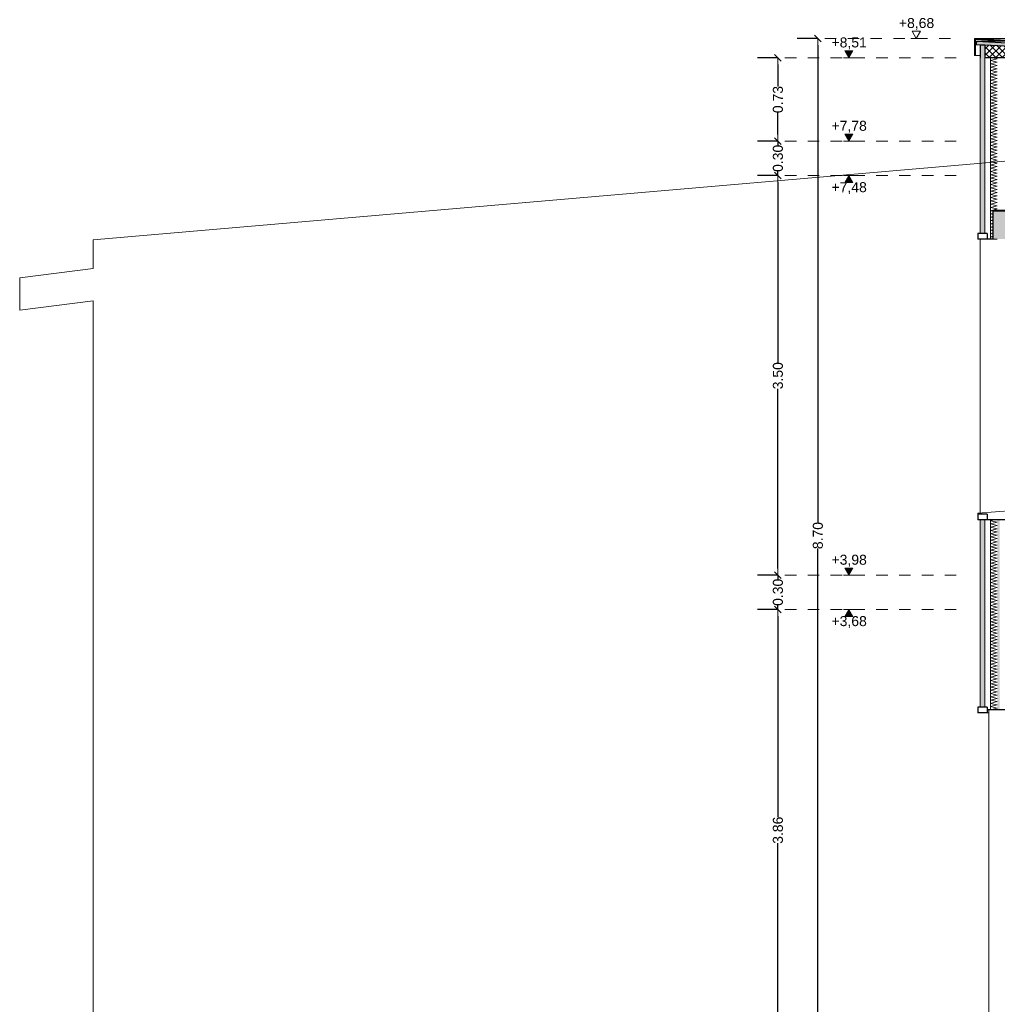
# Model space of a CAD drawing. Header units: metres. Extents: x -20.3 to 39.4, y -22.2 to 2.8.
# Tile 3 of 65: x -8.9 to -0.4, y -10 to -1.3. Entities that reach past the tile are written whole.
import ezdxf

# ---------------------------------------------------------------- set-up
doc = ezdxf.new("R2010")
doc.units = ezdxf.units.M
doc.header["$LTSCALE"] = 0.4
doc.header["$MEASUREMENT"] = 0
doc.linetypes.add('Strichlinie eng', pattern=[0.115, 0.075, -0.04])
doc.layers.get('0').update_dxf_attribs({"color": 8, "lineweight": 9})
doc.layers.get('Defpoints').update_dxf_attribs({"color": 8, "lineweight": 9})
for name, color, linetype in [('Abbruch_S-Linien _ Schraffuren.2D', 2, 'Abbruch 1'), ('Neubau__ GHIW - Perimeterdämmung', 8, 'Continuous'), ('Neubau__ GHIW- Attika Fassade', 8, 'Continuous'), ('Neubau_A-Außenwände', 8, 'Continuous'), ('Neubau_S-Linien _ Schraffuren.2D', 8, 'Continuous'), ('Neubau_T-Bemaßung', 8, 'Continuous'), ('Neubau_Z-Modellierung Fassade', 8, 'Continuous')]:
    doc.layers.add(name, color=color, linetype=linetype)
doc.styles.add('ERSTELLTER_STIL_2', font='arial.ttf')
doc.linetypes.add('Abbruch 1', pattern='A,0,[1,U02-BA1-001-a Schnitte A-A und B-B1.Shx,S=0.001984,R=0,X=0,Y=0],-0.25,0', length=0.25)
doc.dimstyles.new('ERSTELLTER_STIL__1', dxfattribs={"dimtxt": 0.0875, "dimasz": 0.059375, "dimexe": 0.18, "dimexo": 0.0625, "dimgap": 0, "dimtad": 1, "dimzin": 0, "dimdsep": 46, "dimtxsty": 'ERSTELLTER_STIL_2', "dimblk": 'ARROWHEAD_6', "dimblk1": 'ARROWHEAD_6', "dimblk2": 'ARROWHEAD_6', "dimcen": 0.09, "dimclrd": 7, "dimclre": 7, "dimclrt": 7, "dimazin": 0, "dimtfac": 1, "dimtdec": 4, "dimtmove": 0, "dimatfit": 3, "dimfxl": 1, "dimtolj": 1, "dimtzin": 0, "dimarcsym": 0})

# ---------------------------------------------------------------- blocks, each defined once
blk = doc.blocks.new('*X218', base_point=(4547.9313, -0.0469))
at = {"layer": 'Neubau_A-Außenwände', "color": 8, "linetype": 'Continuous', "lineweight": 9}
for p, q in [((4159.1748, 4.4103), (4159.2041, 4.4181)), ((4159.2319, 4.397), (4159.1748, 4.4103)), ((4159.1748, 4.3817), (4159.2319, 4.397)), ((4159.2319, 4.3684), (4159.1748, 4.3817)), ((4159.1748, 4.3531), (4159.2319, 4.3684)), ((4159.2319, 4.3399), (4159.1748, 4.3531)), ((4159.1748, 4.3246), (4159.2319, 4.3399)), ((4159.2319, 4.3113), (4159.1748, 4.3246)), ((4159.1748, 4.296), (4159.2319, 4.3113)), ((4159.2319, 4.2827), (4159.1748, 4.296)), ((4159.1748, 4.2674), (4159.2319, 4.2827)), ((4159.2319, 4.2541), (4159.1748, 4.2674)), ((4159.1748, 4.2388), (4159.2319, 4.2541)), ((4159.2319, 4.2256), (4159.1748, 4.2388)), ((4159.1748, 4.2103), (4159.2319, 4.2256)), ((4159.2319, 4.197), (4159.1748, 4.2103)), ((4159.1748, 4.1817), (4159.2319, 4.197)), ((4159.2319, 4.1684), (4159.1748, 4.1817)), ((4159.1748, 4.1531), (4159.2319, 4.1684)), ((4159.2319, 4.1399), (4159.1748, 4.1531)), ((4159.1748, 4.1246), (4159.2319, 4.1399)), ((4159.2319, 4.1113), (4159.1748, 4.1246)), ((4159.1748, 4.096), (4159.2319, 4.1113)), ((4159.2319, 4.0827), (4159.1748, 4.096)), ((4159.1748, 4.0674), (4159.2319, 4.0827)), ((4159.2319, 4.0541), (4159.1748, 4.0674)), ((4159.1748, 4.0388), (4159.2319, 4.0541)), ((4159.2319, 4.0256), (4159.1748, 4.0388)), ((4159.1748, 4.0103), (4159.2319, 4.0256)), ((4159.2319, 3.997), (4159.1748, 4.0103)), ((4159.1748, 3.9817), (4159.2319, 3.997)), ((4159.2319, 3.9684), (4159.1748, 3.9817)), ((4159.1748, 3.9531), (4159.2319, 3.9684)), ((4159.2319, 3.9399), (4159.1748, 3.9531)), ((4159.1748, 3.9246), (4159.2319, 3.9399)), ((4159.2319, 3.9113), (4159.1748, 3.9246)), ((4159.1748, 3.896), (4159.2319, 3.9113)), ((4159.2319, 3.8827), (4159.1748, 3.896)), ((4159.1748, 3.8674), (4159.2319, 3.8827)), ((4159.2319, 3.8541), (4159.1748, 3.8674)), ((4159.1748, 3.8388), (4159.2319, 3.8541)), ((4159.2319, 3.8256), (4159.1748, 3.8388)), ((4159.1748, 3.8103), (4159.2319, 3.8256)), ((4159.2319, 3.797), (4159.1748, 3.8103)), ((4159.1748, 3.7817), (4159.2319, 3.797)), ((4159.2319, 3.7684), (4159.1748, 3.7817)), ((4159.1748, 3.7531), (4159.2319, 3.7684)), ((4159.2319, 3.7399), (4159.1748, 3.7531)), ((4159.1748, 3.7246), (4159.2319, 3.7399)), ((4159.2319, 3.7113), (4159.1748, 3.7246)), ((4159.1748, 3.696), (4159.2319, 3.7113)), ((4159.2319, 3.6827), (4159.1748, 3.696)), ((4159.1748, 3.6674), (4159.2319, 3.6827)), ((4159.2319, 3.6541), (4159.1748, 3.6674)), ((4159.1748, 3.6388), (4159.2319, 3.6541)), ((4159.2319, 3.6256), (4159.1748, 3.6388)), ((4159.1748, 3.6103), (4159.2319, 3.6256)), ((4159.2319, 3.597), (4159.1748, 3.6103)), ((4159.1748, 3.5817), (4159.2319, 3.597)), ((4159.2319, 3.5684), (4159.1748, 3.5817)), ((4159.1748, 3.5531), (4159.2319, 3.5684)), ((4159.2319, 3.5399), (4159.1748, 3.5531)), ((4159.1748, 3.5246), (4159.2319, 3.5399)), ((4159.2319, 3.5113), (4159.1748, 3.5246)), ((4159.1748, 3.496), (4159.2319, 3.5113)), ((4159.2319, 3.4827), (4159.1748, 3.496)), ((4159.1748, 3.4674), (4159.2319, 3.4827)), ((4159.2319, 3.4541), (4159.1748, 3.4674)), ((4159.1748, 3.4388), (4159.2319, 3.4541)), ((4159.2319, 3.4256), (4159.1748, 3.4388)), ((4159.1748, 3.4103), (4159.2319, 3.4256)), ((4159.2319, 3.397), (4159.1748, 3.4103)), ((4159.1748, 3.3817), (4159.2319, 3.397)), ((4159.2319, 3.3684), (4159.1748, 3.3817)), ((4159.1748, 3.3531), (4159.2319, 3.3684)), ((4159.2319, 3.3399), (4159.1748, 3.3531)), ((4159.1748, 3.3246), (4159.2319, 3.3399)), ((4159.2319, 3.3113), (4159.1748, 3.3246)), ((4159.1748, 3.296), (4159.2319, 3.3113)), ((4159.2319, 3.2827), (4159.1748, 3.296)), ((4159.1748, 3.2674), (4159.2319, 3.2827)), ((4159.2319, 3.2541), (4159.1748, 3.2674)), ((4159.1748, 3.2388), (4159.2319, 3.2541)), ((4159.2319, 3.2256), (4159.1748, 3.2388)), ((4159.1748, 3.2103), (4159.2319, 3.2256)), ((4159.2319, 3.197), (4159.1748, 3.2103)), ((4159.1748, 3.1817), (4159.2319, 3.197)), ((4159.2319, 3.1684), (4159.1748, 3.1817)), ((4159.1748, 3.1531), (4159.2319, 3.1684)), ((4159.2319, 3.1399), (4159.1748, 3.1531)), ((4159.1748, 3.1246), (4159.2319, 3.1399)), ((4159.2319, 3.1113), (4159.1748, 3.1246)), ((4159.1748, 3.096), (4159.2319, 3.1113)), ((4159.2319, 3.0827), (4159.1748, 3.096)), ((4159.1748, 3.0674), (4159.2319, 3.0827)), ((4159.2319, 3.0541), (4159.1748, 3.0674)), ((4159.1748, 3.0388), (4159.2319, 3.0541)), ((4159.2319, 3.0256), (4159.1748, 3.0388)), ((4159.1748, 3.0103), (4159.2319, 3.0256)), ((4159.2319, 2.997), (4159.1748, 3.0103)), ((4159.1748, 2.9817), (4159.2319, 2.997)), ((4159.2319, 2.9684), (4159.1748, 2.9817)), ((4159.1748, 2.9531), (4159.2319, 2.9684)), ((4159.2319, 2.9399), (4159.1748, 2.9531)), ((4159.1748, 2.9246), (4159.2319, 2.9399)), ((4159.2319, 2.9113), (4159.1748, 2.9246)), ((4159.1748, 2.896), (4159.2319, 2.9113)), ((4159.2319, 2.8827), (4159.1748, 2.896)), ((4159.1748, 2.8674), (4159.2319, 2.8827)), ((4159.2319, 2.8541), (4159.1748, 2.8674)), ((4159.1748, 2.8388), (4159.2319, 2.8541)), ((4159.2319, 2.8256), (4159.1748, 2.8388)), ((4159.1748, 2.8103), (4159.2319, 2.8256)), ((4159.2319, 2.797), (4159.1748, 2.8103)), ((4159.1748, 2.7817), (4159.2319, 2.797)), ((4159.2319, 2.7684), (4159.1748, 2.7817)), ((4159.1748, 2.7531), (4159.2319, 2.7684))]:
    blk.add_line(p, q, dxfattribs=at)
blk = doc.blocks.new('*X219', base_point=(4547.9313, -0.0469))
at = {"layer": 'Neubau_A-Außenwände', "color": 8, "linetype": 'Continuous', "lineweight": 9}
for p, q in [((4159.1748, 8.4388), (4159.2319, 8.4541)), ((4159.2319, 8.4541), (4159.1933, 8.4631)), ((4159.2319, 8.4256), (4159.1748, 8.4388)), ((4159.1748, 8.4103), (4159.2319, 8.4256)), ((4159.2319, 8.397), (4159.1748, 8.4103)), ((4159.1748, 8.3817), (4159.2319, 8.397)), ((4159.2319, 8.3684), (4159.1748, 8.3817)), ((4159.1748, 8.3531), (4159.2319, 8.3684)), ((4159.2319, 8.3399), (4159.1748, 8.3531)), ((4159.1748, 8.3246), (4159.2319, 8.3399)), ((4159.2319, 8.3113), (4159.1748, 8.3246)), ((4159.1748, 8.296), (4159.2319, 8.3113)), ((4159.2319, 8.2827), (4159.1748, 8.296)), ((4159.1748, 8.2674), (4159.2319, 8.2827)), ((4159.2319, 8.2541), (4159.1748, 8.2674)), ((4159.1748, 8.2388), (4159.2319, 8.2541)), ((4159.2319, 8.2256), (4159.1748, 8.2388)), ((4159.1748, 8.2103), (4159.2319, 8.2256)), ((4159.2319, 8.197), (4159.1748, 8.2103)), ((4159.1748, 8.1817), (4159.2319, 8.197)), ((4159.2319, 8.1684), (4159.1748, 8.1817)), ((4159.1748, 8.1531), (4159.2319, 8.1684)), ((4159.2319, 8.1399), (4159.1748, 8.1531)), ((4159.1748, 8.1246), (4159.2319, 8.1399)), ((4159.2319, 8.1113), (4159.1748, 8.1246)), ((4159.1748, 8.096), (4159.2319, 8.1113)), ((4159.2319, 8.0827), (4159.1748, 8.096)), ((4159.1748, 8.0674), (4159.2319, 8.0827)), ((4159.2319, 8.0541), (4159.1748, 8.0674)), ((4159.1748, 8.0388), (4159.2319, 8.0541)), ((4159.2319, 8.0256), (4159.1748, 8.0388)), ((4159.1748, 8.0103), (4159.2319, 8.0256)), ((4159.2319, 7.997), (4159.1748, 8.0103)), ((4159.1748, 7.9817), (4159.2319, 7.997)), ((4159.2319, 7.9684), (4159.1748, 7.9817)), ((4159.1748, 7.9531), (4159.2319, 7.9684)), ((4159.2319, 7.9399), (4159.1748, 7.9531)), ((4159.1748, 7.9246), (4159.2319, 7.9399)), ((4159.2319, 7.9113), (4159.1748, 7.9246)), ((4159.1748, 7.896), (4159.2319, 7.9113)), ((4159.2319, 7.8827), (4159.1748, 7.896)), ((4159.1748, 7.8674), (4159.2319, 7.8827)), ((4159.2319, 7.8541), (4159.1748, 7.8674)), ((4159.1748, 7.8388), (4159.2319, 7.8541)), ((4159.2319, 7.8256), (4159.1748, 7.8388)), ((4159.1748, 7.8103), (4159.2319, 7.8256)), ((4159.2319, 7.797), (4159.1748, 7.8103)), ((4159.1748, 7.7817), (4159.2319, 7.797)), ((4159.2319, 7.7684), (4159.1748, 7.7817)), ((4159.1748, 7.7531), (4159.2319, 7.7684)), ((4159.2319, 7.7399), (4159.1748, 7.7531)), ((4159.1748, 7.7246), (4159.2319, 7.7399)), ((4159.2319, 7.7113), (4159.1748, 7.7246)), ((4159.1748, 7.696), (4159.2319, 7.7113)), ((4159.2319, 7.6827), (4159.1748, 7.696)), ((4159.1748, 7.6674), (4159.2319, 7.6827)), ((4159.2319, 7.6541), (4159.1748, 7.6674)), ((4159.1748, 7.6388), (4159.2319, 7.6541)), ((4159.2319, 7.6256), (4159.1748, 7.6388)), ((4159.1748, 7.6103), (4159.2319, 7.6256)), ((4159.2319, 7.597), (4159.1748, 7.6103)), ((4159.1748, 7.5817), (4159.2319, 7.597)), ((4159.2319, 7.5684), (4159.1748, 7.5817)), ((4159.1748, 7.5531), (4159.2319, 7.5684)), ((4159.2319, 7.5399), (4159.1748, 7.5531)), ((4159.1748, 7.5246), (4159.2319, 7.5399)), ((4159.2319, 7.5113), (4159.1748, 7.5246)), ((4159.1748, 7.496), (4159.2319, 7.5113)), ((4159.2319, 7.4827), (4159.1748, 7.496)), ((4159.1748, 7.4674), (4159.2319, 7.4827)), ((4159.2319, 7.4541), (4159.1748, 7.4674)), ((4159.1748, 7.4388), (4159.2319, 7.4541)), ((4159.2319, 7.4256), (4159.1748, 7.4388)), ((4159.1748, 7.4103), (4159.2319, 7.4256)), ((4159.2319, 7.397), (4159.1748, 7.4103)), ((4159.1748, 7.3817), (4159.2319, 7.397)), ((4159.2319, 7.3684), (4159.1748, 7.3817)), ((4159.1748, 7.3531), (4159.2319, 7.3684)), ((4159.2319, 7.3399), (4159.1748, 7.3531)), ((4159.1748, 7.3246), (4159.2319, 7.3399)), ((4159.2319, 7.3113), (4159.1748, 7.3246)), ((4159.1748, 7.296), (4159.2319, 7.3113)), ((4159.2319, 7.2827), (4159.1748, 7.296)), ((4159.1748, 7.2674), (4159.2319, 7.2827)), ((4159.2319, 7.2541), (4159.1748, 7.2674)), ((4159.1748, 7.2388), (4159.2319, 7.2541)), ((4159.2319, 7.2256), (4159.1748, 7.2388)), ((4159.1748, 7.2103), (4159.2319, 7.2256)), ((4159.2319, 7.197), (4159.1748, 7.2103)), ((4159.1748, 7.1817), (4159.2319, 7.197)), ((4159.2319, 7.1684), (4159.1748, 7.1817)), ((4159.1748, 7.1531), (4159.2319, 7.1684)), ((4159.2319, 7.1399), (4159.1748, 7.1531)), ((4159.1748, 7.1246), (4159.2319, 7.1399)), ((4159.1934, 7.1202), (4159.1748, 7.1246)), ((4159.1748, 7.096), (4159.1934, 7.101)), ((4159.1934, 7.0917), (4159.1748, 7.096)), ((4159.1748, 7.0674), (4159.1934, 7.0724)), ((4159.1934, 7.0631), (4159.1748, 7.0674)), ((4159.1748, 7.0388), (4159.1934, 7.0438)), ((4159.1934, 7.0345), (4159.1748, 7.0388)), ((4159.1748, 7.0103), (4159.1934, 7.0152)), ((4159.1934, 7.006), (4159.1748, 7.0103)), ((4159.1748, 6.9817), (4159.1934, 6.9867)), ((4159.1934, 6.9774), (4159.1748, 6.9817)), ((4159.1748, 6.9531), (4159.1934, 6.9581)), ((4159.1934, 6.9488), (4159.1748, 6.9531)), ((4159.1748, 6.9246), (4159.1934, 6.9295)), ((4159.1934, 6.9202), (4159.1748, 6.9246)), ((4159.1748, 6.896), (4159.1934, 6.901)), ((4159.1934, 6.8917), (4159.1748, 6.896))]:
    blk.add_line(p, q, dxfattribs=at)
blk = doc.blocks.new('ARROWHEAD_6')
at = {"color": 0, "linetype": 'Continuous', "lineweight": 0}
for p, q in [((0, 0), (-1, 0)), ((-0.5, -0.5), (0.5, 0.5))]:
    blk.add_line(p, q, dxfattribs=at)
blk = doc.blocks.new('*D249')
at = {"layer": 'Defpoints', "color": 0, "linetype": 'Continuous', "transparency": 16777216}
for p in [(-1.9513, -1.4949), (-1.89, -1.4949), (4.2299, -10.195)]:
    blk.add_point(p, dxfattribs=at)
at = {"layer": 'Neubau_T-Bemaßung', "linetype": 'Continuous', "lineweight": -2, "transparency": 16777216}
for p, q in [((-1.9525, -1.4949), (-2.1313, -1.4949)), ((-1.9513, -1.5543), (-1.9513, -5.7349)), ((-1.9513, -10.1356), (-1.9513, -5.962)), ((4.1674, -10.195), (-2.1313, -10.195))]:
    blk.add_line(p, q, dxfattribs=at)
at = {"layer": 'Neubau_T-Bemaßung', "linetype": 'Continuous', "lineweight": -2, "transparency": 16777216, "xscale": 0.059375, "yscale": 0.059375, "zscale": 0.059375}
for p, rotation in [((-1.9513, -1.4949), 90), ((-1.9513, -10.195), 270)]:
    blk.add_blockref('ARROWHEAD_6', p, dxfattribs=dict(at, rotation=rotation))
at = {"layer": 'Neubau_T-Bemaßung', "linetype": 'Continuous', "lineweight": 9, "transparency": 16777216, "insert": (-1.9513, -5.8484), "char_height": 0.0875, "attachment_point": 5, "rotation": 90, "style": 'ERSTELLTER_STIL_2'}
blk.add_mtext('\\A1;8.70', dxfattribs=at)
blk = doc.blocks.new('*D251')
at = {"layer": 'Defpoints', "color": 0, "linetype": 'Continuous', "transparency": 16777216}
for p in [(-2.3013, -6.495), (-2.24, -6.495), (-2.24, -10.355)]:
    blk.add_point(p, dxfattribs=at)
at = {"layer": 'Neubau_T-Bemaßung', "linetype": 'Continuous', "lineweight": -2, "transparency": 16777216}
for p, q in [((-2.3025, -6.495), (-2.4813, -6.495)), ((-2.3013, -6.5544), (-2.3013, -8.3149)), ((-2.3013, -10.2956), (-2.3013, -8.5421)), ((-2.3025, -10.355), (-2.4813, -10.355))]:
    blk.add_line(p, q, dxfattribs=at)
at = {"layer": 'Neubau_T-Bemaßung', "linetype": 'Continuous', "lineweight": -2, "transparency": 16777216, "xscale": 0.059375, "yscale": 0.059375, "zscale": 0.059375}
for p, rotation in [((-2.3013, -6.495), 90), ((-2.3013, -10.355), 270)]:
    blk.add_blockref('ARROWHEAD_6', p, dxfattribs=dict(at, rotation=rotation))
at = {"layer": 'Neubau_T-Bemaßung', "linetype": 'Continuous', "lineweight": 9, "transparency": 16777216, "insert": (-2.3013, -8.4285), "char_height": 0.0875, "attachment_point": 5, "rotation": 90, "style": 'ERSTELLTER_STIL_2'}
blk.add_mtext('\\A1;3.86', dxfattribs=at)
blk = doc.blocks.new('*D252')
at = {"layer": 'Defpoints', "color": 0, "linetype": 'Continuous', "transparency": 16777216}
for p in [(-2.3013, -6.195), (-2.24, -6.195), (-2.24, -6.495)]:
    blk.add_point(p, dxfattribs=at)
at = {"layer": 'Neubau_T-Bemaßung', "linetype": 'Continuous', "lineweight": -2, "transparency": 16777216}
for p, q in [((-2.3013, -6.1356), (-2.3013, -6.0763)), ((-2.3025, -6.195), (-2.4813, -6.195)), ((-2.3013, -6.195), (-2.3013, -6.2317)), ((-2.3013, -6.495), (-2.3013, -6.4586)), ((-2.3025, -6.495), (-2.4813, -6.495)), ((-2.3013, -6.5544), (-2.3013, -6.6138))]:
    blk.add_line(p, q, dxfattribs=at)
at = {"layer": 'Neubau_T-Bemaßung', "linetype": 'Continuous', "lineweight": -2, "transparency": 16777216, "xscale": 0.059375, "yscale": 0.059375, "zscale": 0.059375}
for p, rotation in [((-2.3013, -6.195), 270), ((-2.3013, -6.495), 90)]:
    blk.add_blockref('ARROWHEAD_6', p, dxfattribs=dict(at, rotation=rotation))
at = {"layer": 'Neubau_T-Bemaßung', "linetype": 'Continuous', "lineweight": 9, "transparency": 16777216, "insert": (-2.3013, -6.3451), "char_height": 0.0875, "attachment_point": 5, "rotation": 90, "style": 'ERSTELLTER_STIL_2'}
blk.add_mtext('\\A1;0.30', dxfattribs=at)
blk = doc.blocks.new('*D253')
at = {"layer": 'Defpoints', "color": 0, "linetype": 'Continuous', "transparency": 16777216}
for p in [(-2.3013, -2.695), (-2.24, -2.695), (-2.24, -6.195)]:
    blk.add_point(p, dxfattribs=at)
at = {"layer": 'Neubau_T-Bemaßung', "linetype": 'Continuous', "lineweight": -2, "transparency": 16777216}
for p, q in [((-2.3025, -2.695), (-2.4813, -2.695)), ((-2.3013, -2.7544), (-2.3013, -4.335)), ((-2.3013, -6.1356), (-2.3013, -4.562)), ((-2.3025, -6.195), (-2.4813, -6.195))]:
    blk.add_line(p, q, dxfattribs=at)
at = {"layer": 'Neubau_T-Bemaßung', "linetype": 'Continuous', "lineweight": -2, "transparency": 16777216, "xscale": 0.059375, "yscale": 0.059375, "zscale": 0.059375}
for p, rotation in [((-2.3013, -2.695), 90), ((-2.3013, -6.195), 270)]:
    blk.add_blockref('ARROWHEAD_6', p, dxfattribs=dict(at, rotation=rotation))
at = {"layer": 'Neubau_T-Bemaßung', "linetype": 'Continuous', "lineweight": 9, "transparency": 16777216, "insert": (-2.3013, -4.4485), "char_height": 0.0875, "attachment_point": 5, "rotation": 90, "style": 'ERSTELLTER_STIL_2'}
blk.add_mtext('\\A1;3.50', dxfattribs=at)
blk = doc.blocks.new('*D254')
at = {"layer": 'Defpoints', "color": 0, "linetype": 'Continuous', "transparency": 16777216}
for p in [(-2.3013, -2.395), (-2.24, -2.395), (-2.24, -2.695)]:
    blk.add_point(p, dxfattribs=at)
at = {"layer": 'Neubau_T-Bemaßung', "linetype": 'Continuous', "lineweight": -2, "transparency": 16777216}
for p, q in [((-2.3013, -2.3356), (-2.3013, -2.2763)), ((-2.3025, -2.395), (-2.4813, -2.395)), ((-2.3013, -2.395), (-2.3013, -2.4317)), ((-2.3013, -2.695), (-2.3013, -2.6586)), ((-2.3025, -2.695), (-2.4813, -2.695)), ((-2.3013, -2.7544), (-2.3013, -2.8138))]:
    blk.add_line(p, q, dxfattribs=at)
at = {"layer": 'Neubau_T-Bemaßung', "linetype": 'Continuous', "lineweight": -2, "transparency": 16777216, "xscale": 0.059375, "yscale": 0.059375, "zscale": 0.059375}
for p, rotation in [((-2.3013, -2.395), 270), ((-2.3013, -2.695), 90)]:
    blk.add_blockref('ARROWHEAD_6', p, dxfattribs=dict(at, rotation=rotation))
at = {"layer": 'Neubau_T-Bemaßung', "linetype": 'Continuous', "lineweight": 9, "transparency": 16777216, "insert": (-2.3013, -2.5451), "char_height": 0.0875, "attachment_point": 5, "rotation": 90, "style": 'ERSTELLTER_STIL_2'}
blk.add_mtext('\\A1;0.30', dxfattribs=at)
blk = doc.blocks.new('*D255')
at = {"layer": 'Defpoints', "color": 0, "linetype": 'Continuous', "transparency": 16777216}
for p in [(-2.3013, -1.665), (-2.24, -1.665), (-2.24, -2.395)]:
    blk.add_point(p, dxfattribs=at)
at = {"layer": 'Neubau_T-Bemaßung', "linetype": 'Continuous', "lineweight": -2, "transparency": 16777216}
for p, q in [((-2.3025, -1.665), (-2.4813, -1.665)), ((-2.3013, -1.7244), (-2.3013, -1.9165)), ((-2.3013, -2.3356), (-2.3013, -2.1438)), ((-2.3025, -2.395), (-2.4813, -2.395))]:
    blk.add_line(p, q, dxfattribs=at)
at = {"layer": 'Neubau_T-Bemaßung', "linetype": 'Continuous', "lineweight": -2, "transparency": 16777216, "xscale": 0.059375, "yscale": 0.059375, "zscale": 0.059375}
for p, rotation in [((-2.3013, -1.665), 90), ((-2.3013, -2.395), 270)]:
    blk.add_blockref('ARROWHEAD_6', p, dxfattribs=dict(at, rotation=rotation))
at = {"layer": 'Neubau_T-Bemaßung', "linetype": 'Continuous', "lineweight": 9, "transparency": 16777216, "insert": (-2.3013, -2.0301), "char_height": 0.0875, "attachment_point": 5, "rotation": 90, "style": 'ERSTELLTER_STIL_2'}
blk.add_mtext('\\A1;0.73', dxfattribs=at)

msp = doc.modelspace()

# ---------------------------------------------------------------- hatches: boundary and pattern name
at = {"layer": 'Neubau__ GHIW- Attika Fassade', "linetype": 'Continuous', "lineweight": 0}
msp.add_hatch(color=256, dxfattribs=at).paths.add_polyline_path([(-0.58, -1.6449), (-0.575, -1.6449), (-0.575, -1.5002), (0.2027, -1.5417), (0.2027, -1.612), (0.2077, -1.612), (0.2077, -1.537), (-0.58, -1.4949)])
at = {"layer": 'Neubau__ GHIW- Attika Fassade', "linetype": 'Continuous', "lineweight": 15}
for points in [[(-0.5637, -1.548), (-0.53, -1.5498), (-0.49, -1.5519), (0.075, -1.5806), (0.1583, -1.5865), (0.1751, -1.5873), (0.1751, -1.5727), (0.1587, -1.5562), (-0.5617, -1.518)], [(-0.49, -1.5519), (-0.53, -1.5498), (-0.53, -1.665), (-0.512, -1.665), (-0.49, -1.665)]]:
    msp.add_hatch(color=256, dxfattribs=at).paths.add_polyline_path(points)
at = {"layer": 'Neubau__ GHIW- Attika Fassade', "linetype": 'Continuous', "lineweight": 0}
h = msp.add_hatch(dxfattribs=at)
h.set_pattern_fill('DÄMMUNG__HART_1_0002', color=256, style=0, pattern_type=2)
h.set_pattern_definition([(135, (388.31789, -10.175), (0.0282842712, 0.0282842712), []), (225, (388.31789, -10.175), (-0.0282842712, 0.0282842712), [])])
h.paths.add_polyline_path([(-0.49, -1.5519), (-0.49, -1.665), (0.075, -1.665), (0.075, -1.5806)])
at = {"layer": 'Neubau_A-Außenwände', "linetype": 'Continuous', "lineweight": 15}
for points in [[(-0.53, -3.202), (-0.49, -3.202), (-0.49, -1.665), (-0.53, -1.665)], [(-0.49, -5.71), (-0.53, -5.71), (-0.53, -7.352), (-0.49, -7.352)], [(-0.38, -5.71), (-0.38, -7.375), (-0.36, -7.375), (-0.36, -5.71)]]:
    msp.add_hatch(color=256, dxfattribs=at).paths.add_polyline_path(points)
at = {"layer": 'Neubau_S-Linien _ Schraffuren.2D', "linetype": 'Continuous', "lineweight": 15}
for points in [[(-0.28, -3.252), (-0.42, -3.252), (-0.42, -3.002), (-0.28, -3.002)], [(-0.28, -3.252), (-0.285, -3.252), (-0.285, -3.007), (-0.415, -3.007), (-0.415, -3.252), (-0.42, -3.252), (-0.42, -3.002), (-0.28, -3.002)]]:
    msp.add_hatch(color=256, dxfattribs=at).paths.add_polyline_path(points)
at = {"layer": 'Neubau_T-Bemaßung', "linetype": 'Continuous', "lineweight": 9}
for points in [[(-1.6801, -1.665), (-1.6438, -1.6025), (-1.7163, -1.6025)], [(-1.6801, -2.395), (-1.6438, -2.3325), (-1.7163, -2.3325)], [(-1.6801, -2.695), (-1.7163, -2.7575), (-1.6438, -2.7575)], [(-1.6801, -6.195), (-1.6438, -6.1325), (-1.7163, -6.1325)], [(-1.6801, -6.495), (-1.7163, -6.5575), (-1.6438, -6.5575)]]:
    msp.add_hatch(color=256, dxfattribs=at).paths.add_polyline_path(points)

# ---------------------------------------------------------------- linework, layer by layer
at = {"layer": 'Abbruch_S-Linien _ Schraffuren.2D', "linetype": 'Abbruch 1', "lineweight": 15}
msp.add_lwpolyline([(-8.2973, -10.975), (-8.2973, -3.7936), (-8.9415, -3.874), (-8.9415, -3.59), (-8.2973, -3.5097), (-8.2973, -3.2576), (1.2104, -2.4389), (1.2104, -2.7218), (1.9123, -2.6427), (1.9123, -2.922), (1.2104, -2.9931), (1.2104, -3.59), (4.0986, -3.8347), (4.0945, -4.114), (4.8994, -4.1822), (4.8994, -4.4662), (4.112, -4.3995), (4.1061, -7.2757), (4.8613, -7.344), (4.8568, -7.8628), (4.105, -7.7891), (4.0986, -11.225)], dxfattribs=at)
at = {"layer": 'Neubau__ GHIW - Perimeterdämmung', "linetype": 'Continuous', "lineweight": 9}
msp.add_line((-0.455, -9.875), (-0.455, -10.355), dxfattribs=at)
at = {"layer": 'Neubau__ GHIW- Attika Fassade', "linetype": 'Continuous', "lineweight": 25}
for p, q in [((-0.58, -1.4949), (0.2077, -1.537)), ((-0.58, -1.4949), (-0.58, -1.6449)), ((-0.575, -1.5002), (-0.575, -1.6449)), ((-0.575, -1.5002), (0.2027, -1.5417)), ((-0.5617, -1.518), (-0.5637, -1.548)), ((-0.5637, -1.548), (-0.53, -1.5498)), ((-0.5617, -1.518), (0.1587, -1.5562)), ((-0.53, -1.5498), (-0.53, -1.665)), ((-0.49, -1.5519), (-0.49, -1.665)), ((-0.575, -1.6449), (-0.58, -1.6449))]:
    msp.add_line(p, q, dxfattribs=at)
at = {"layer": 'Neubau__ GHIW- Attika Fassade', "linetype": 'Continuous', "lineweight": 9}
for p, q in [((15.215, -1.4949), (-0.58, -1.4949)), ((-0.2405, -1.518), (-0.5617, -1.518)), ((-0.53, -1.6449), (-0.575, -1.6449))]:
    msp.add_line(p, q, dxfattribs=at)
at = {"layer": 'Neubau__ GHIW- Attika Fassade', "linetype": 'Continuous', "lineweight": 25, "flags": 128}
for points in [[(-0.53, -1.5498), (-0.49, -1.5519), (0.075, -1.5806), (0.1583, -1.5865)], [(-0.145, -1.665), (-0.16, -1.665), (-0.36, -1.665), (-0.38, -1.665), (-0.44, -1.665), (-0.49, -1.665), (-0.49, -1.665)]]:
    msp.add_lwpolyline(points, dxfattribs=at)
at = {"layer": 'Neubau_A-Außenwände', "linetype": 'Continuous', "lineweight": 15}
for p, q in [((-0.53, -1.665), (-0.53, -3.202)), ((-0.49, -1.665), (-0.49, -3.202)), ((-0.44, -1.665), (-0.44, -3.252)), ((-0.53, -5.71), (-0.53, -7.352)), ((-0.49, -5.71), (-0.49, -7.352)), ((-0.44, -5.71), (-0.44, -7.375))]:
    msp.add_line(p, q, dxfattribs=at)
at = {"layer": 'Neubau_A-Außenwände', "linetype": 'Continuous', "lineweight": 25}
for p, q in [((-0.42, -3.002), (-0.42, -3.252)), ((-0.47, -3.202), (-0.47, -3.252))]:
    msp.add_line(p, q, dxfattribs=at)
at = {"layer": 'Neubau_A-Außenwände', "linetype": 'Continuous', "lineweight": 9}
for p, q in [((-0.415, -3.007), (-0.415, -3.252)), ((-0.285, -3.007), (-0.415, -3.007)), ((-0.53, -5.66), (-0.53, -3.252)), ((-0.415, -3.252), (-0.42, -3.252)), ((-0.38, -3.252), (-0.415, -3.252)), ((-0.24, -5.63), (-0.55, -5.6514)), ((-0.55, -5.6514), (-0.55, -5.66)), ((-0.455, -7.375), (-0.455, -9.875))]:
    msp.add_line(p, q, dxfattribs=at)
at = {"layer": 'Neubau_A-Außenwände', "linetype": 'Continuous', "lineweight": 25, "flags": 128}
for points in [[(-0.28, -3.002), (-0.36, -3.002), (-0.38, -3.002), (-0.42, -3.002)], [(-0.42, -3.252), (-0.44, -3.252), (-0.47, -3.252)], [(-0.145, -5.71), (-0.16, -5.71), (-0.24, -5.71), (-0.36, -5.71), (-0.38, -5.71), (-0.44, -5.71), (-0.47, -5.71)], [(-0.145, -7.375), (-0.16, -7.375), (-0.36, -7.375), (-0.38, -7.375), (-0.44, -7.375), (-0.47, -7.375)]]:
    msp.add_lwpolyline(points, dxfattribs=at)
at = {"layer": 'Neubau_S-Linien _ Schraffuren.2D', "linetype": 'Continuous', "lineweight": 9}
for p, q in [((-0.42, -3.002), (-0.28, -3.002)), ((-0.42, -3.002), (-0.42, -3.252)), ((-0.415, -3.007), (-0.285, -3.007)), ((-0.415, -3.007), (-0.415, -3.252)), ((-0.42, -3.252), (-0.415, -3.252)), ((-0.38, -3.252), (-0.415, -3.252))]:
    msp.add_line(p, q, dxfattribs=at)
at = {"layer": 'Neubau_T-Bemaßung', "linetype": 'Continuous', "lineweight": 9}
for p, q in [((-1.09, -1.4949), (-1.1263, -1.4324)), ((-1.1263, -1.4324), (-1.0538, -1.4324)), ((-1.0538, -1.4324), (-1.09, -1.4949)), ((-1.09, -1.4949), (-1.1369, -1.4949)), ((-1.09, -1.4949), (-1.0431, -1.4949)), ((-1.6801, -1.665), (-1.7163, -1.6025)), ((-1.7163, -1.6025), (-1.6438, -1.6025)), ((-1.6438, -1.6025), (-1.6801, -1.665)), ((-1.6801, -1.665), (-1.727, -1.665)), ((-1.6801, -1.665), (-1.6332, -1.665)), ((-1.6801, -2.395), (-1.727, -2.395)), ((-1.6801, -2.395), (-1.7163, -2.3325)), ((-1.7163, -2.3325), (-1.6438, -2.3325)), ((-1.6438, -2.3325), (-1.6801, -2.395)), ((-1.6801, -2.395), (-1.6332, -2.395)), ((-1.6801, -2.695), (-1.727, -2.695)), ((-1.6801, -2.695), (-1.7163, -2.7575)), ((-1.7163, -2.7575), (-1.6438, -2.7575)), ((-1.6801, -2.695), (-1.6332, -2.695)), ((-1.6438, -2.7575), (-1.6801, -2.695)), ((-1.6801, -6.195), (-1.727, -6.195)), ((-1.6801, -6.195), (-1.7163, -6.1325)), ((-1.7163, -6.1325), (-1.6438, -6.1325)), ((-1.6438, -6.1325), (-1.6801, -6.195)), ((-1.6801, -6.195), (-1.6332, -6.195)), ((-1.6801, -6.495), (-1.727, -6.495)), ((-1.6801, -6.495), (-1.7163, -6.5575)), ((-1.6801, -6.495), (-1.6332, -6.495)), ((-1.6438, -6.5575), (-1.6801, -6.495)), ((-1.7163, -6.5575), (-1.6438, -6.5575))]:
    msp.add_line(p, q, dxfattribs=at)
at = {"layer": 'Neubau_T-Bemaßung', "linetype": 'Strichlinie eng', "lineweight": 9}
for p, q in [((-1.89, -1.4949), (-0.74, -1.4949)), ((-2.24, -1.665), (-0.74, -1.665)), ((-2.24, -2.395), (-0.74, -2.395)), ((-2.24, -2.695), (-0.74, -2.695)), ((-2.24, -6.195), (-0.74, -6.195)), ((-2.24, -6.495), (-0.74, -6.495))]:
    msp.add_line(p, q, dxfattribs=at)
at = {"layer": 'Neubau_Z-Modellierung Fassade', "linetype": 'Continuous', "lineweight": 25}
for p, q in [((-0.55, -3.202), (-0.55, -3.252)), ((-0.53, -3.202), (-0.55, -3.202)), ((-0.47, -3.252), (-0.55, -3.252)), ((-0.47, -5.66), (-0.55, -5.66)), ((-0.47, -5.66), (-0.47, -5.71)), ((-0.53, -5.71), (-0.55, -5.71)), ((-0.55, -7.352), (-0.55, -7.402)), ((-0.53, -7.352), (-0.55, -7.352)), ((-0.47, -7.402), (-0.55, -7.402)), ((-0.47, -7.352), (-0.47, -7.375)), ((-0.47, -7.375), (-0.47, -7.402))]:
    msp.add_line(p, q, dxfattribs=at)
at = {"layer": 'Neubau_Z-Modellierung Fassade', "linetype": 'Continuous', "lineweight": 9}
msp.add_line((-0.455, -7.402), (-0.47, -7.402), dxfattribs=at)
at = {"layer": 'Neubau_Z-Modellierung Fassade', "linetype": 'Continuous', "lineweight": 25, "flags": 128}
for points in [[(-0.47, -3.202), (-0.49, -3.202), (-0.53, -3.202)], [(-0.55, -5.66), (-0.55, -5.7014), (-0.55, -5.71)], [(-0.47, -5.71), (-0.49, -5.71), (-0.53, -5.71)], [(-0.47, -7.352), (-0.49, -7.352), (-0.53, -7.352)]]:
    msp.add_lwpolyline(points, dxfattribs=at)

# ---------------------------------------------------------------- block references
at = {"layer": 'Neubau_A-Außenwände', "lineweight": 0}
for name in ['*X219', '*X218']:
    msp.add_blockref(name, (388.3179, -10.175), dxfattribs=at)

# ---------------------------------------------------------------- texts
at = {"layer": 'Neubau_T-Bemaßung', "lineweight": 9, "char_height": 0.0875, "attachment_point": 7, "style": 'ERSTELLTER_STIL_2'}
for s, insert in [('\\A1;+8,68', (-1.2418, -1.4199)), ('\\A1;+8,51', (-1.8319, -1.59)), ('\\A1;+7,78', (-1.8319, -2.32)), ('\\A1;+7,48', (-1.8319, -2.8575)), ('\\A1;+3,98', (-1.8319, -6.12)), ('\\A1;+3,68', (-1.8319, -6.6575))]:
    msp.add_mtext(s, dxfattribs=dict(at, insert=insert))

# ---------------------------------------------------------------- dimensions: what is measured, and where the dimension line sits
at = {"layer": 'Neubau_T-Bemaßung', "linetype": 'Continuous', "lineweight": 9}
for base, p1, p2, picture, middle in [((-1.9513, -1.4949), (4.2299, -10.195), (-1.89, -1.4949), '*D249', (-1.9513, -5.8484)), ((-2.3013, -1.665), (-2.24, -2.395), (-2.24, -1.665), '*D255', (-2.3013, -2.0301)), ((-2.3013, -2.395), (-2.24, -2.695), (-2.24, -2.395), '*D254', (-2.3013, -2.5451)), ((-2.3013, -2.695), (-2.24, -6.195), (-2.24, -2.695), '*D253', (-2.3013, -4.4485)), ((-2.3013, -6.195), (-2.24, -6.495), (-2.24, -6.195), '*D252', (-2.3013, -6.3451)), ((-2.3013, -6.495), (-2.24, -10.355), (-2.24, -6.495), '*D251', (-2.3013, -8.4285))]:
    dim = msp.add_linear_dim(base=base, p1=p1, p2=p2, angle=90, dimstyle='ERSTELLTER_STIL__1', override={"dimclrd": 256, "dimclre": 256, "dimclrt": 256}, dxfattribs=at)
    dim.commit()
    dim.dimension.update_dxf_attribs({"geometry": picture, "text_midpoint": middle, "dimtype": 160, "text_rotation": 90})

doc.saveas('drawing.dxf')
